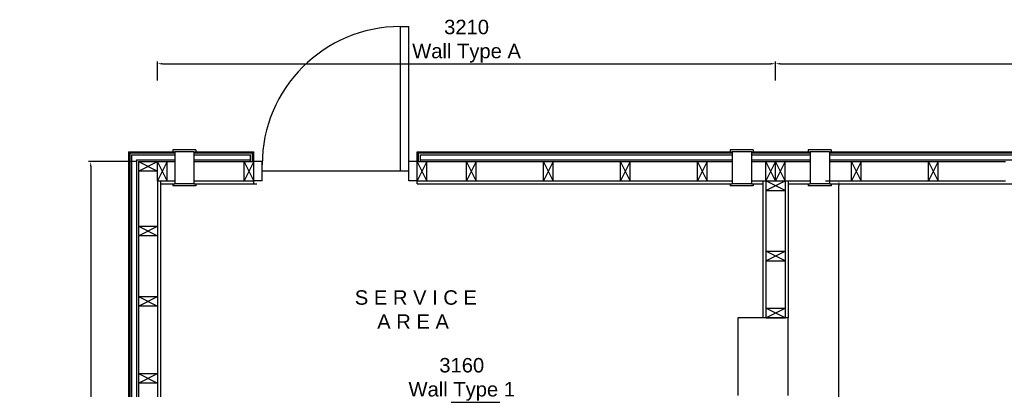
# Model space of a CAD drawing. Extents: x 333785 to 385459, y -97479 to 8502.
# Tile 5 of 89: x 338722 to 343837, y -73662 to -71740. Entities that reach past the tile are written whole.
import ezdxf

# ---------------------------------------------------------------- set-up
doc = ezdxf.new("R2010")
doc.units = 0
doc.header["$LTSCALE"] = 10
doc.layers.get('0').update_dxf_attribs({"color": 1, "linetype": 'CONTINUOUS'})
doc.layers.get('DEFPOINTS').update_dxf_attribs({"linetype": 'CONTINUOUS'})
doc.layers.add('A000T600', color=6, linetype='CONTINUOUS')
doc.styles.add('ARIAL', font='arial.ttf', dxfattribs={"height": 75})
doc.dimstyles.new('AEC-A', dxfattribs={"dimscale": 50, "dimtxt": 28, "dimasz": 2.5, "dimexe": 1.25, "dimexo": 0.625, "dimtad": 1, "dimdec": 1, "dimdsep": 46, "dimtxsty": 'ARIAL', "dimcen": 2.5, "dimadec": 0, "dimazin": 0, "dimtfac": 1, "dimtdec": 0, "dimtmove": 2, "dimatfit": 3, "dimfxl": 1, "dimtolj": 1, "dimtzin": 0, "dimarcsym": 0})

# ---------------------------------------------------------------- blocks, each defined once
blk = doc.blocks.new('*D700')
at = {"layer": 'A000T600', "color": 6, "linetype": 'Continuous', "lineweight": -2, "transparency": 16777216}
for p, q in [((339438.4, -72055.8), (339438.4, -71957)), ((339462.8, -71969.3), (342623.9, -71969.3)), ((342648.4, -72055.8), (342648.4, -71957))]:
    blk.add_line(p, q, dxfattribs=at)
at = {"layer": 'A000T600', "color": 6, "transparency": 16777216}
for points in [[(339462.8, -71965.2), (339462.8, -71973.3), (339438.4, -71969.3)], [(342623.9, -71965.2), (342623.9, -71973.3), (342648.4, -71969.3)]]:
    blk.add_solid(points, dxfattribs=at)
at = {"layer": 'DEFPOINTS', "color": 0, "transparency": 16777216}
for p in [(342648.4, -71969.3), (339438.4, -72061.9), (342648.4, -72061.9)]:
    blk.add_point(p, dxfattribs=at)
at = {"layer": 'A000T600', "color": 7, "transparency": 16777216, "insert": (341043.4, -71852), "char_height": 75, "width": 14516.569, "attachment_point": 5, "style": 'ARIAL'}
blk.add_mtext('\\A1;3210\\PWall Type A', dxfattribs=at)
blk = doc.blocks.new('*D701')
at = {"layer": 'A000T600', "color": 6, "linetype": 'Continuous', "lineweight": -2, "transparency": 16777216}
for p, q in [((342648.4, -72055.8), (342648.4, -71957)), ((342672.8, -71969.3), (345738.9, -71969.3)), ((345763.4, -72055.8), (345763.4, -71957))]:
    blk.add_line(p, q, dxfattribs=at)
at = {"layer": 'A000T600', "color": 6, "transparency": 16777216}
for points in [[(342672.8, -71965.2), (342672.8, -71973.3), (342648.4, -71969.3)], [(345738.9, -71965.2), (345738.9, -71973.3), (345763.4, -71969.3)]]:
    blk.add_solid(points, dxfattribs=at)
at = {"layer": 'DEFPOINTS', "color": 0, "transparency": 16777216}
for p in [(345763.4, -71969.3), (342648.4, -72061.9), (345763.4, -72061.9)]:
    blk.add_point(p, dxfattribs=at)
at = {"layer": 'A000T600', "color": 7, "transparency": 16777216, "insert": (344205.9, -71852), "char_height": 75, "width": 14516.569, "attachment_point": 5, "style": 'ARIAL'}
blk.add_mtext('\\A1;3115\\PWall Type B', dxfattribs=at)
blk = doc.blocks.new('*D705')
at = {"layer": 'A000T600', "color": 6, "linetype": 'Continuous', "lineweight": -2, "transparency": 16777216}
for p, q in [((339332.3, -72478.2), (339078.4, -72478.2)), ((339090.7, -72502.6), (339090.7, -75604.7)), ((339332.3, -75629.2), (339078.4, -75629.2))]:
    blk.add_line(p, q, dxfattribs=at)
at = {"layer": 'A000T600', "color": 6, "transparency": 16777216}
for points in [[(339086.6, -72502.6), (339094.7, -72502.6), (339090.7, -72478.2)], [(339086.6, -75604.7), (339094.7, -75604.7), (339090.7, -75629.2)]]:
    blk.add_solid(points, dxfattribs=at)
at = {"layer": 'DEFPOINTS', "color": 0, "transparency": 16777216}
for p in [(339338.4, -72478.2), (339090.7, -75629.2), (339338.4, -75629.2)]:
    blk.add_point(p, dxfattribs=at)
at = {"layer": 'A000T600', "color": 7, "transparency": 16777216, "insert": (338973.4, -74053.7), "char_height": 75, "attachment_point": 5, "rotation": 90, "style": 'ARIAL'}
blk.add_mtext('\\A1;3151\\PWall Type F', dxfattribs=at)
blk = doc.blocks.new('*D706')
at = {"layer": 'A000T600', "color": 6, "linetype": 'Continuous', "lineweight": -2, "transparency": 16777216}
for p, q in [((339438.4, -73822.5), (339438.4, -73715.7)), ((339462.8, -73728), (342573.9, -73728)), ((342598.4, -73822.5), (342598.4, -73715.7))]:
    blk.add_line(p, q, dxfattribs=at)
at = {"layer": 'A000T600', "color": 6, "transparency": 16777216}
for points in [[(339462.8, -73723.9), (339462.8, -73732), (339438.4, -73728)], [(342573.9, -73723.9), (342573.9, -73732), (342598.4, -73728)]]:
    blk.add_solid(points, dxfattribs=at)
at = {"layer": 'DEFPOINTS', "color": 0, "transparency": 16777216}
for p in [(342598.4, -73728), (339438.4, -73828.6), (342598.4, -73828.6)]:
    blk.add_point(p, dxfattribs=at)
at = {"layer": 'A000T600', "color": 7, "transparency": 16777216, "insert": (341018.4, -73610.5), "char_height": 75, "attachment_point": 5, "style": 'ARIAL'}
blk.add_mtext('\\A1;3160\\PWall Type 1', dxfattribs=at)
blk = doc.blocks.new('*D708')
at = {"layer": 'A000T600', "color": 6, "linetype": 'Continuous', "lineweight": -2, "transparency": 16777216}
for p, q in [((342908.4, -72578.2), (342990.2, -72578.2)), ((342978, -75504.7), (342978, -72602.6)), ((342908.4, -75529.2), (342990.2, -75529.2))]:
    blk.add_line(p, q, dxfattribs=at)
at = {"layer": 'A000T600', "color": 6, "transparency": 16777216}
for points in [[(342973.9, -72602.6), (342982.1, -72602.6), (342978, -72578.2)], [(342973.9, -75504.7), (342982.1, -75504.7), (342978, -75529.2)]]:
    blk.add_solid(points, dxfattribs=at)
at = {"layer": 'DEFPOINTS', "color": 0, "transparency": 16777216}
for p in [(342902.3, -72578.2), (342978, -72578.2), (342902.3, -75529.2)]:
    blk.add_point(p, dxfattribs=at)
at = {"layer": 'A000T600', "color": 7, "transparency": 16777216, "insert": (342860.6, -74053.7), "char_height": 75, "attachment_point": 5, "rotation": 90, "style": 'ARIAL'}
blk.add_mtext('\\A1;2951\\PWall Type 3', dxfattribs=at)

msp = doc.modelspace()

# ---------------------------------------------------------------- linework, layer by layer
for p, q in [((342713.4, -73290.7), (342451.9, -73290.7)), ((342451.9, -73290.7), (342451.9, -73694.9)), ((342713.4, -73694.9), (342713.4, -73290.7))]:
    msp.add_line(p, q)
at = {"layer": 'A000T600', "color": 1}
for p, q in [((340699.4, -72528.2), (340699.4, -71776.2)), ((340699.4, -71776.2), (340743.4, -71776.2)), ((340743.4, -72578.2), (340743.4, -71776.2)), ((339293.4, -72433.2), (339293.4, -75674.2)), ((339293.4, -72433.2), (339527.3, -72433.2)), ((339627.3, -72433.2), (339931.4, -72433.2)), ((339931.4, -72478.2), (339931.4, -72433.2)), ((340793.4, -72433.2), (342423, -72433.2)), ((340793.4, -72478.2), (340793.4, -72433.2)), ((342523, -72433.2), (342828.4, -72433.2)), ((342928.4, -72433.2), (345909.4, -72433.2)), ((339488.4, -72478.2), (339527.3, -72478.2)), ((339627.3, -72478.2), (339887.4, -72478.2)), ((339981.4, -72478.2), (339937.4, -72478.2)), ((339981.4, -72578.2), (339981.4, -72478.2)), ((340787.4, -72478.2), (340743.4, -72478.2)), ((340837.4, -72478.2), (341043.4, -72478.2)), ((341093.4, -72478.2), (341443.4, -72478.2)), ((341493.4, -72478.2), (341843.4, -72478.2)), ((341893.4, -72478.2), (342243.4, -72478.2)), ((342293.4, -72478.2), (342423, -72478.2)), ((342523, -72478.2), (342598.4, -72478.2)), ((342698.4, -72478.2), (342828.4, -72478.2)), ((342928.4, -72478.2), (343043.4, -72478.2)), ((343093.4, -72478.2), (343443.4, -72478.2)), ((343493.4, -72478.2), (343843.4, -72478.2)), ((339338.4, -72528.2), (339338.4, -72813.2)), ((340743.4, -72528.2), (339981.4, -72528.2)), ((339438.4, -72578.2), (339438.4, -72813.2)), ((339488.4, -72578.2), (339527.3, -72578.2)), ((339627.3, -72578.2), (339887.4, -72578.2)), ((339981.4, -72578.2), (339937.4, -72578.2)), ((340787.4, -72578.2), (340743.4, -72578.2)), ((340837.4, -72578.2), (341043.4, -72578.2)), ((341093.4, -72578.2), (341443.4, -72578.2)), ((341493.4, -72578.2), (341843.4, -72578.2)), ((341893.4, -72578.2), (342243.4, -72578.2)), ((342293.4, -72578.2), (342423, -72578.2)), ((342523, -72578.2), (342598.4, -72578.2)), ((342698.4, -72578.2), (342828.4, -72578.2)), ((342928.4, -72578.2), (343043.4, -72578.2)), ((343093.4, -72578.2), (343443.4, -72578.2)), ((343493.4, -72578.2), (343843.4, -72578.2)), ((342598.4, -72594.2), (342598.4, -72944.2)), ((342698.4, -72594.2), (342698.4, -72944.2)), ((339338.4, -72863.2), (339338.4, -73179.2)), ((339438.4, -72863.2), (339438.4, -73179.2)), ((342598.4, -72994.2), (342598.4, -73290.7)), ((342698.4, -72994.2), (342698.4, -73290.7)), ((339338.4, -73229.2), (339338.4, -73579.2)), ((339438.4, -73229.2), (339438.4, -73579.2)), ((339338.4, -73629.2), (339338.4, -73979.2)), ((339438.4, -73629.2), (339438.4, -73979.2))]:
    msp.add_line(p, q, dxfattribs=at)
at = {"layer": 'A000T600', "color": 7}
for p, q in [((339287.4, -72427.2), (339287.4, -75680.2)), ((339287.4, -72427.2), (339527.3, -72427.2)), ((339517.3, -72417.2), (339517.3, -72427.2)), ((339637.3, -72417.2), (339517.3, -72417.2)), ((339527.3, -72427.2), (339527.3, -72593.2)), ((339627.3, -72427.2), (339937.4, -72427.2)), ((339627.3, -72427.2), (339627.3, -72593.2)), ((339637.3, -72417.2), (339637.3, -72427.2)), ((339937.4, -72593.2), (339937.4, -72427.2)), ((340787.4, -72427.2), (342423, -72427.2)), ((340787.4, -72593.2), (340787.4, -72427.2)), ((342413, -72417.2), (342413, -72427.2)), ((342533, -72417.2), (342413, -72417.2)), ((342423, -72427.2), (342423, -72593.2)), ((342523, -72427.2), (342828.4, -72427.2)), ((342523, -72427.2), (342523, -72593.2)), ((342533, -72417.2), (342533, -72427.2)), ((342818.4, -72417.2), (342818.4, -72427.2)), ((342938.4, -72417.2), (342818.4, -72417.2)), ((342828.4, -72427.2), (342828.4, -72593.2)), ((342928.4, -72427.2), (345915.4, -72427.2)), ((342928.4, -72427.2), (342928.4, -72593.2)), ((342938.4, -72417.2), (342938.4, -72427.2)), ((339303.4, -72443.2), (339303.4, -75664.2)), ((339303.4, -72443.2), (339527.3, -72443.2)), ((339328.4, -72468.2), (339328.4, -75639.2)), ((339328.4, -72468.2), (339527.3, -72468.2)), ((339338.4, -72478.2), (339438.4, -72478.2)), ((339338.4, -72478.2), (339338.4, -72528.2)), ((339438.4, -72578.2), (339438.4, -72478.2)), ((339438.4, -72478.2), (339488.4, -72478.2)), ((339488.4, -72578.2), (339488.4, -72478.2)), ((339627.3, -72443.2), (339921.4, -72443.2)), ((339627.3, -72468.2), (339921.4, -72468.2)), ((339887.4, -72578.2), (339887.4, -72478.2)), ((339887.4, -72478.2), (339937.4, -72478.2)), ((339921.4, -72478.2), (339921.4, -72443.2)), ((339937.4, -72578.2), (339937.4, -72478.2)), ((340787.4, -72578.2), (340787.4, -72478.2)), ((340787.4, -72478.2), (340837.4, -72478.2)), ((340803.4, -72443.2), (342423, -72443.2)), ((340803.4, -72478.2), (340803.4, -72443.2)), ((340803.4, -72468.2), (342423, -72468.2)), ((340837.4, -72578.2), (340837.4, -72478.2)), ((341043.4, -72578.2), (341043.4, -72478.2)), ((341043.4, -72478.2), (341093.4, -72478.2)), ((341093.4, -72578.2), (341093.4, -72478.2)), ((341443.4, -72578.2), (341443.4, -72478.2)), ((341443.4, -72478.2), (341493.4, -72478.2)), ((341493.4, -72578.2), (341493.4, -72478.2)), ((341843.4, -72578.2), (341843.4, -72478.2)), ((341843.4, -72478.2), (341893.4, -72478.2)), ((341893.4, -72578.2), (341893.4, -72478.2)), ((342243.4, -72578.2), (342243.4, -72478.2)), ((342243.4, -72478.2), (342293.4, -72478.2)), ((342293.4, -72578.2), (342293.4, -72478.2)), ((342523, -72443.2), (342828.4, -72443.2)), ((342523, -72468.2), (342828.4, -72468.2)), ((342598.4, -72478.2), (342698.4, -72478.2)), ((342598.4, -72578.2), (342598.4, -72478.2)), ((342648.4, -72578.2), (342648.4, -72478.2)), ((342698.4, -72578.2), (342698.4, -72478.2)), ((342928.4, -72443.2), (345899.4, -72443.2)), ((342928.4, -72468.2), (345874.4, -72468.2)), ((343043.4, -72578.2), (343043.4, -72478.2)), ((343043.4, -72478.2), (343093.4, -72478.2)), ((343093.4, -72578.2), (343093.4, -72478.2)), ((343443.4, -72578.2), (343443.4, -72478.2)), ((343443.4, -72478.2), (343493.4, -72478.2)), ((343493.4, -72578.2), (343493.4, -72478.2)), ((339438.4, -72528.2), (339338.4, -72528.2)), ((339438.4, -72578.2), (339488.4, -72578.2)), ((339453.4, -72578.2), (339453.4, -74024.2)), ((339887.4, -72578.2), (339937.4, -72578.2)), ((340787.4, -72578.2), (340837.4, -72578.2)), ((341043.4, -72578.2), (341093.4, -72578.2)), ((341443.4, -72578.2), (341493.4, -72578.2)), ((341843.4, -72578.2), (341893.4, -72578.2)), ((342243.4, -72578.2), (342293.4, -72578.2)), ((342583.4, -72578.2), (342583.4, -73290.7)), ((342598.4, -72578.2), (342698.4, -72578.2)), ((342598.4, -72578.2), (342598.4, -72628.2)), ((342648.4, -72578.2), (342698.4, -72578.2)), ((342698.4, -72578.2), (342698.4, -72628.2)), ((342713.4, -72578.2), (342713.4, -73290.7)), ((343043.4, -72578.2), (343093.4, -72578.2)), ((343443.4, -72578.2), (343493.4, -72578.2)), ((339453.4, -72593.2), (339527.3, -72593.2)), ((339517.3, -72593.2), (339517.3, -72603.2)), ((339637.3, -72603.2), (339517.3, -72603.2)), ((339627.3, -72593.2), (339953.4, -72593.2)), ((339637.3, -72593.2), (339637.3, -72603.2)), ((340787.4, -72593.2), (342423, -72593.2)), ((342413, -72593.2), (342413, -72603.2)), ((342533, -72603.2), (342413, -72603.2)), ((342523, -72593.2), (342583.4, -72593.2)), ((342533, -72593.2), (342533, -72603.2)), ((342598.4, -72628.2), (342698.4, -72628.2)), ((342713.4, -72593.2), (342828.4, -72593.2)), ((342818.4, -72593.2), (342818.4, -72603.2)), ((342938.4, -72603.2), (342818.4, -72603.2)), ((342928.4, -72593.2), (344228.4, -72593.2)), ((342938.4, -72593.2), (342938.4, -72603.2)), ((339338.4, -72813.2), (339438.4, -72813.2)), ((339338.4, -72813.2), (339338.4, -72863.2)), ((339438.4, -72813.2), (339438.4, -72863.2)), ((339438.4, -72863.2), (339338.4, -72863.2)), ((342598.4, -72944.2), (342698.4, -72944.2)), ((342598.4, -72944.2), (342598.4, -72994.2)), ((342698.4, -72944.2), (342698.4, -72994.2)), ((342598.4, -72994.2), (342698.4, -72994.2)), ((339338.4, -73179.2), (339438.4, -73179.2)), ((339338.4, -73179.2), (339338.4, -73229.2)), ((339438.4, -73179.2), (339438.4, -73229.2)), ((339438.4, -73229.2), (339338.4, -73229.2)), ((342598.4, -73240.7), (342698.4, -73240.7)), ((342598.4, -73240.7), (342598.4, -73290.7)), ((342698.4, -73240.7), (342698.4, -73290.7)), ((342598.4, -73290.7), (342698.4, -73290.7)), ((339338.4, -73579.2), (339438.4, -73579.2)), ((339338.4, -73579.2), (339338.4, -73629.2)), ((339438.4, -73579.2), (339438.4, -73629.2)), ((339438.4, -73629.2), (339338.4, -73629.2))]:
    msp.add_line(p, q, dxfattribs=at)
at = {"layer": 'A000T600', "color": 6}
for p, q in [((339627.3, -72427.2), (339527.3, -72427.2)), ((342523, -72427.2), (342423, -72427.2)), ((342928.4, -72427.2), (342828.4, -72427.2)), ((339338.4, -72528.2), (339438.4, -72478.2)), ((339338.4, -72478.2), (339438.4, -72528.2)), ((339488.4, -72478.2), (339438.4, -72578.2)), ((339488.4, -72578.2), (339438.4, -72478.2)), ((339937.4, -72478.2), (339887.4, -72578.2)), ((339937.4, -72578.2), (339887.4, -72478.2)), ((340837.4, -72478.2), (340787.4, -72578.2)), ((340837.4, -72578.2), (340787.4, -72478.2)), ((341093.4, -72478.2), (341043.4, -72578.2)), ((341093.4, -72578.2), (341043.4, -72478.2)), ((341493.4, -72478.2), (341443.4, -72578.2)), ((341493.4, -72578.2), (341443.4, -72478.2)), ((341893.4, -72478.2), (341843.4, -72578.2)), ((341893.4, -72578.2), (341843.4, -72478.2)), ((342293.4, -72478.2), (342243.4, -72578.2)), ((342293.4, -72578.2), (342243.4, -72478.2)), ((342648.4, -72478.2), (342598.4, -72578.2)), ((342648.4, -72578.2), (342598.4, -72478.2)), ((342698.4, -72478.2), (342648.4, -72578.2)), ((342698.4, -72578.2), (342648.4, -72478.2)), ((343093.4, -72478.2), (343043.4, -72578.2)), ((343093.4, -72578.2), (343043.4, -72478.2)), ((343493.4, -72478.2), (343443.4, -72578.2)), ((343493.4, -72578.2), (343443.4, -72478.2)), ((342598.4, -72628.2), (342698.4, -72578.2)), ((342698.4, -72628.2), (342598.4, -72578.2)), ((339627.3, -72593.2), (339527.3, -72593.2)), ((342523, -72593.2), (342423, -72593.2)), ((342928.4, -72593.2), (342828.4, -72593.2)), ((339338.4, -72863.2), (339438.4, -72813.2)), ((339338.4, -72813.2), (339438.4, -72863.2)), ((342598.4, -72994.2), (342698.4, -72944.2)), ((342698.4, -72994.2), (342598.4, -72944.2)), ((339338.4, -73229.2), (339438.4, -73179.2)), ((339338.4, -73179.2), (339438.4, -73229.2)), ((342598.4, -73290.7), (342698.4, -73240.7)), ((342698.4, -73290.7), (342598.4, -73240.7)), ((339338.4, -73629.2), (339438.4, -73579.2)), ((339338.4, -73579.2), (339438.4, -73629.2))]:
    msp.add_line(p, q, dxfattribs=at)
at = {"layer": 'A000T600', "color": 1}
msp.add_arc((340699.4, -72494.2), 718, 90, 180, dxfattribs=at)

# ---------------------------------------------------------------- texts
at = {"layer": 'A000T600', "color": 7, "insert": (340462.7, -73147.1), "char_height": 75, "attachment_point": 1, "style": 'ARIAL'}
msp.add_mtext_dynamic_manual_height_columns('S E R V I C E \\P    A R E A', width=3040.567, gutter_width=375, heights=[0], dxfattribs=at)

# ---------------------------------------------------------------- dimensions: what is measured, and where the dimension line sits
at = {"layer": 'A000T600', "color": 3}
for base, p1, p2, text, picture, middle in [((342648.4, -71969.3), (339438.4, -72061.9), (342648.4, -72061.9), '<>\\PWall Type A', '*D700', (341043.4, -71852)), ((345763.4, -71969.3), (342648.4, -72061.9), (345763.4, -72061.9), '<>\\PWall Type B', '*D701', (344205.9, -71852)), ((342598.4, -73728), (339438.4, -73828.6), (342598.4, -73828.6), '<>\\PWall Type 1', '*D706', (341018.4, -73610.5))]:
    dim = msp.add_linear_dim(base=base, p1=p1, p2=p2, text=text, dimstyle='AEC-A', override={"dimscale": 9.779315, "dimtxt": 200, "dimdec": 0, "dimclrd": 6, "dimclre": 6, "dimclrt": 7, "dimfxl": 1.25}, dxfattribs=at)
    dim.commit()
    dim.dimension.update_dxf_attribs({"geometry": picture, "text_midpoint": middle})
for base, p1, p2, text, picture, middle in [((339090.7, -75629.2), (339338.4, -72478.2), (339338.4, -75629.2), '<>\\PWall Type F', '*D705', (338973.4, -74053.7)), ((342978, -72578.2), (342902.3, -75529.2), (342902.3, -72578.2), '<>\\PWall Type 3', '*D708', (342860.6, -74053.7))]:
    dim = msp.add_linear_dim(base=base, p1=p1, p2=p2, angle=90, text=text, dimstyle='AEC-A', override={"dimscale": 9.779315, "dimtxt": 200, "dimdec": 0, "dimclrd": 6, "dimclre": 6, "dimclrt": 7, "dimfxl": 1.25}, dxfattribs=at)
    dim.commit()
    dim.dimension.update_dxf_attribs({"geometry": picture, "text_midpoint": middle})

doc.saveas('drawing.dxf')
